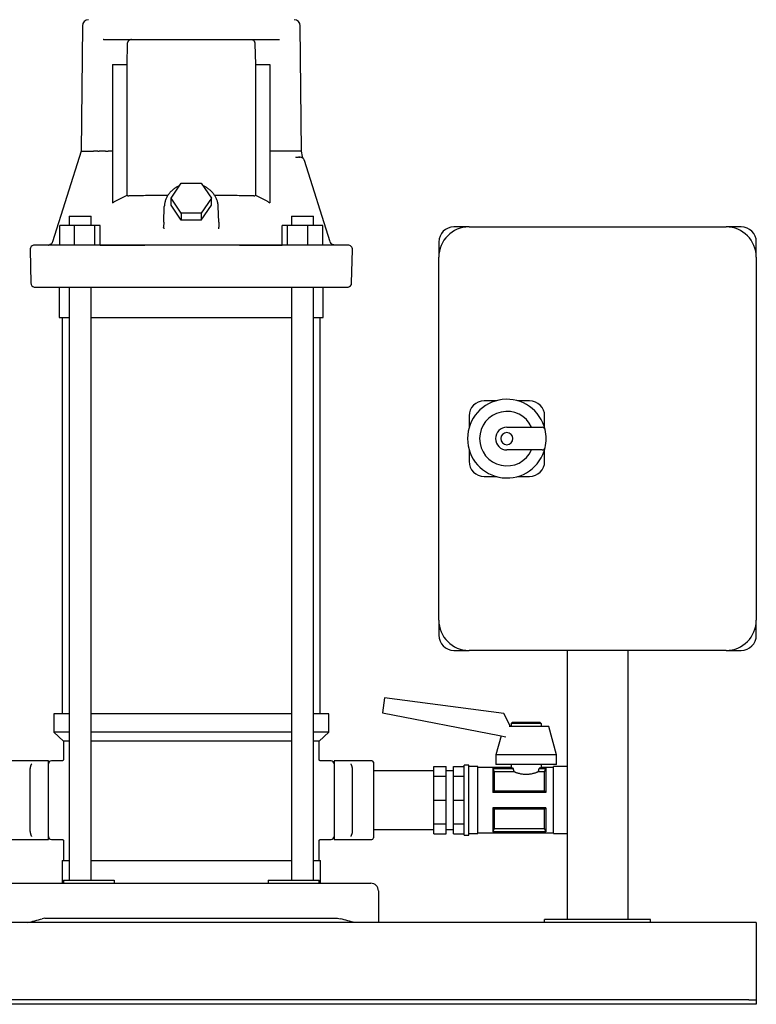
# Model space of a CAD drawing. Header units: millimetres. Extents: x 16 to 1336, y 13 to 1187.
# Tile 2 of 4: x 328 to 816, y 13 to 664. Entities that reach past the tile are written whole.
import ezdxf

# ---------------------------------------------------------------- set-up
doc = ezdxf.new("R2010")
doc.units = ezdxf.units.MM

msp = doc.modelspace()

# ---------------------------------------------------------------- linework, layer by layer
at = {"color": 7, "linetype": 'Continuous', "lineweight": 25}
for p, q in [((369.91, 659.78), (369.04, 576.69)), ((514.87, 576.69), (514, 659.78)), ((383.89, 650.74), (383.59, 650.64)), ((383.89, 650.74), (500.02, 650.74)), ((399.54, 634.02), (399.82, 647.83)), ((484.09, 647.83), (484.37, 634.02)), ((500.02, 650.74), (500.28, 650.7)), ((389.95, 634.02), (399.54, 634.02)), ((389.95, 634.02), (389.95, 542.69)), ((399.54, 547.68), (399.54, 634.02)), ((484.37, 634.02), (484.37, 547.68)), ((484.37, 634.02), (493.94, 634.02)), ((493.94, 634.02), (493.94, 542.7)), ((380.14, 576.74), (378.91, 576.74)), ((380.14, 576.74), (380.92, 576.74)), ((389.95, 576.74), (386.99, 576.74)), ((496.92, 576.74), (493.94, 576.74)), ((503.76, 576.74), (498.79, 576.74)), ((515.52, 573.3), (514.86, 576.79)), ((511.49, 572.71), (511.06, 572.79)), ((511.06, 572.79), (511.65, 572.74)), ((511.49, 572.71), (511.65, 572.74)), ((511.65, 572.74), (511.49, 572.71)), ((511.65, 572.74), (512.89, 572.74)), ((513.33, 572.85), (513.93, 572.74)), ((513.33, 572.85), (513.93, 572.74)), ((514.37, 572.71), (514.37, 572.71)), ((516.02, 571.98), (516.03, 571.97)), ((516.02, 571.98), (516.03, 571.97)), ((516.67, 570.96), (516.62, 571.07)), ((516.79, 570.64), (516.67, 570.96)), ((533.79, 516.84), (516.79, 570.64)), ((428.67, 545.7), (435.31, 555.66)), ((435.31, 555.66), (448.59, 555.66)), ((448.59, 555.66), (455.23, 545.7)), ((435.31, 535.74), (428.67, 545.7)), ((428.67, 541.2), (428.67, 545.7)), ((435.31, 531.24), (428.67, 541.2)), ((455.23, 545.7), (448.59, 535.74)), ((448.59, 531.24), (455.23, 541.2)), ((455.23, 541.2), (455.23, 545.7)), ((423.78, 529.87), (424.13, 540.16)), ((448.59, 535.74), (435.31, 535.74)), ((435.31, 535.74), (435.31, 531.24)), ((448.59, 535.74), (448.59, 531.24)), ((460.14, 529.87), (459.78, 540.16)), ((364.82, 527.74), (355.03, 527.74)), ((355.03, 514.78), (355.03, 527.74)), ((361.11, 533.74), (361.11, 527.74)), ((361.11, 533.74), (368.89, 533.74)), ((364.82, 514.74), (364.82, 527.74)), ((378.21, 527.74), (364.82, 527.74)), ((368.89, 533.74), (375.71, 533.74)), ((375.71, 527.74), (375.71, 533.74)), ((378.21, 514.74), (378.21, 527.74)), ((381.8, 527.74), (378.21, 527.74)), ((381.8, 514.74), (381.8, 527.74)), ((423.78, 529.87), (423.69, 526.58)), ((448.59, 531.24), (435.31, 531.24)), ((460.14, 529.87), (460.22, 526.58)), ((502.11, 514.74), (502.11, 527.74)), ((505.7, 527.74), (502.11, 527.74)), ((505.7, 514.74), (505.7, 527.74)), ((519.08, 527.74), (505.7, 527.74)), ((508.2, 533.74), (508.2, 527.74)), ((508.2, 533.74), (515.02, 533.74)), ((515.02, 533.74), (522.8, 533.74)), ((528.88, 527.74), (519.08, 527.74)), ((519.08, 514.74), (519.08, 527.74)), ((522.8, 527.74), (522.8, 533.74)), ((528.88, 514.74), (528.88, 527.74)), ((423.61, 526.3), (423.69, 526.58)), ((423.61, 526.3), (423.69, 526.58)), ((423.69, 526.58), (423.71, 525.53)), ((460.17, 525.53), (460.22, 526.58)), ((460.17, 525.53), (460.22, 526.58)), ((460.3, 526.3), (460.22, 526.58)), ((625.7, 526.74), (615.7, 526.74)), ((625.7, 526.74), (795.7, 526.74)), ((805.7, 526.74), (795.7, 526.74)), ((352.36, 514.74), (338.3, 514.74)), ((348.3, 514.92), (348.36, 514.91)), ((524.22, 514.74), (359.69, 514.74)), ((381.8, 514.74), (411.29, 514.74)), ((473.89, 514.74), (502.11, 514.74)), ((536.19, 514.77), (535.31, 515.06)), ((536.19, 514.77), (536.28, 514.76)), ((605.7, 516.74), (605.7, 506.74)), ((815.7, 506.74), (815.7, 516.74)), ((335.3, 511.66), (335.88, 489.66)), ((548.03, 489.66), (548.61, 511.66)), ((605.7, 266.74), (605.7, 506.74)), ((815.7, 506.74), (815.7, 266.74)), ((354.6, 486.84), (354.6, 466.84)), ((361.11, 486.84), (361.11, 94.74)), ((375.71, 94.74), (375.71, 486.84)), ((508.2, 486.84), (508.2, 94.74)), ((522.8, 94.74), (522.8, 486.84)), ((529.3, 466.84), (529.3, 486.84)), ((354.6, 466.84), (361.11, 466.84)), ((356.6, 466.84), (356.6, 204.74)), ((375.71, 466.84), (441.95, 466.84)), ((441.95, 466.84), (508.2, 466.84)), ((522.8, 466.84), (529.3, 466.84)), ((527.3, 204.74), (527.3, 466.84)), ((643.56, 411.74), (635.7, 411.74)), ((665.7, 411.74), (657.85, 411.74)), ((625.7, 401.74), (625.7, 393.88)), ((675.7, 393.88), (675.7, 401.74)), ((650.7, 394.24), (674.07, 394.24)), ((625.7, 379.6), (625.7, 371.74)), ((674.07, 379.24), (650.7, 379.24)), ((675.7, 371.74), (675.7, 379.6)), ((635.7, 361.74), (643.56, 361.74)), ((657.85, 361.74), (665.7, 361.74)), ((605.7, 266.74), (605.7, 256.74)), ((815.7, 256.74), (815.7, 266.74)), ((615.7, 246.74), (625.7, 246.74)), ((795.7, 246.74), (625.7, 246.74)), ((690.7, 246.74), (690.7, 68.74)), ((730.7, 246.74), (730.7, 68.74)), ((795.7, 246.74), (805.7, 246.74)), ((569.86, 215.43), (568.55, 205.54)), ((648.62, 204.98), (569.86, 215.43)), ((350.95, 204.74), (350.95, 192.74)), ((361.11, 204.74), (350.95, 204.74)), ((441.95, 204.74), (375.71, 204.74)), ((508.2, 204.74), (441.95, 204.74)), ((532.95, 204.74), (522.8, 204.74)), ((532.95, 192.74), (532.95, 204.74)), ((568.55, 205.54), (645.81, 190.52)), ((653.02, 196.39), (648.62, 204.98)), ((663.45, 196.39), (652.27, 196.39)), ((654.45, 199.39), (653.45, 198.39)), ((653.45, 198.39), (653.45, 196.39)), ((673.45, 198.39), (653.45, 198.39)), ((654.45, 199.39), (672.45, 199.39)), ((678.45, 196.39), (663.45, 196.39)), ((672.45, 199.39), (673.45, 198.39)), ((673.45, 198.39), (673.45, 196.39)), ((683.45, 177.64), (678.45, 196.39)), ((350.95, 192.74), (357.45, 186.74)), ((361.11, 192.74), (350.95, 192.74)), ((441.95, 192.74), (375.71, 192.74)), ((508.2, 192.74), (441.95, 192.74)), ((532.95, 192.74), (522.8, 192.74)), ((526.45, 186.74), (532.95, 192.74)), ((646.83, 190.29), (643.45, 177.64)), ((645.81, 190.52), (649.94, 189.58)), ((357.45, 186.74), (357.45, 174.74)), ((361.11, 186.74), (357.45, 186.74)), ((441.95, 186.74), (375.71, 186.74)), ((508.2, 186.74), (441.95, 186.74)), ((526.45, 186.74), (522.8, 186.74)), ((526.45, 174.74), (526.45, 186.74)), ((643.45, 177.64), (643.45, 171.39)), ((663.45, 177.64), (643.45, 177.64)), ((683.45, 177.64), (663.45, 177.64)), ((683.45, 171.39), (683.45, 177.64)), ((347.45, 173.74), (322.45, 173.74)), ((347.45, 171.73), (347.45, 173.74)), ((347.45, 159.27), (347.45, 171.73)), ((356.45, 173.74), (349.45, 173.74)), ((534.45, 173.74), (527.45, 173.74)), ((561.45, 173.74), (536.45, 173.74)), ((536.45, 173.74), (536.45, 171.73)), ((536.45, 171.73), (536.45, 159.27)), ((562.45, 172.74), (562.45, 147.74)), ((602.45, 169.98), (610.45, 169.98)), ((602.45, 163.47), (602.45, 169.98)), ((610.45, 163.47), (610.45, 169.98)), ((615.45, 169.98), (622.45, 169.98)), ((615.45, 163.47), (615.45, 169.98)), ((625.45, 170.89), (622.45, 170.89)), ((622.45, 147.74), (622.45, 170.89)), ((625.45, 147.74), (625.45, 170.89)), ((631.45, 169.89), (625.45, 169.89)), ((631.45, 147.74), (631.45, 169.89)), ((653.45, 169.39), (631.45, 169.39)), ((663.45, 171.39), (643.45, 171.39)), ((653.45, 171.39), (653.45, 169.39)), ((683.45, 171.39), (663.45, 171.39)), ((673.45, 171.39), (673.45, 169.39)), ((681.45, 169.39), (673.45, 169.39)), ((690.7, 169.89), (681.45, 169.89)), ((681.45, 147.74), (681.45, 169.89)), ((335.45, 158.35), (335.45, 168.05)), ((548.45, 168.05), (548.45, 158.35)), ((602.45, 167.21), (562.45, 167.21)), ((602.45, 147.74), (602.45, 163.47)), ((602.45, 163.47), (610.45, 163.47)), ((615.45, 167.21), (610.45, 167.21)), ((610.45, 147.74), (610.45, 163.47)), ((615.45, 163.47), (622.45, 163.47)), ((615.45, 147.74), (615.45, 163.47)), ((654.79, 168.8), (641.45, 168.8)), ((641.45, 168.8), (641.45, 152.74)), ((641.48, 168.74), (654.79, 168.74)), ((642.39, 166.42), (642.39, 153.82)), ((655.52, 166.42), (642.39, 166.42)), ((654.79, 168.74), (654.79, 168.8)), ((675.52, 166.42), (671.39, 166.42)), ((676.45, 168.8), (672.12, 168.8)), ((672.12, 168.8), (672.12, 168.74)), ((672.12, 168.74), (676.43, 168.74)), ((675.52, 153.82), (675.52, 166.42)), ((676.45, 168.8), (676.45, 152.74)), ((335.45, 137.13), (335.45, 158.35)), ((347.45, 136.21), (347.45, 159.27)), ((536.45, 159.27), (536.45, 147.74)), ((548.45, 158.35), (548.45, 147.74)), ((676.45, 152.74), (641.45, 152.74)), ((642.39, 153.82), (675.52, 153.82)), ((536.45, 147.74), (536.45, 136.21)), ((548.45, 147.74), (548.45, 137.13)), ((562.45, 147.74), (562.45, 122.74)), ((602.45, 132.01), (602.45, 147.74)), ((602.45, 147.74), (610.45, 147.74)), ((610.45, 132.01), (610.45, 147.74)), ((615.45, 147.74), (622.45, 147.74)), ((615.45, 132.01), (615.45, 147.74)), ((622.45, 124.59), (622.45, 147.74)), ((625.45, 124.59), (625.45, 147.74)), ((631.45, 125.59), (631.45, 147.74)), ((681.45, 125.59), (681.45, 147.74)), ((335.45, 127.43), (335.45, 137.13)), ((548.45, 137.13), (548.45, 127.43)), ((641.45, 142.74), (641.45, 126.67)), ((676.45, 142.74), (641.45, 142.74)), ((642.39, 141.66), (642.39, 129.05)), ((675.52, 141.66), (642.39, 141.66)), ((675.52, 129.05), (675.52, 141.66)), ((676.45, 142.74), (676.45, 126.67)), ((347.45, 123.75), (347.45, 136.21)), ((536.45, 136.21), (536.45, 123.75)), ((602.45, 132.01), (610.45, 132.01)), ((602.45, 125.5), (602.45, 132.01)), ((610.45, 125.5), (610.45, 132.01)), ((615.45, 132.01), (622.45, 132.01)), ((615.45, 125.5), (615.45, 132.01)), ((347.45, 121.74), (347.45, 123.75)), ((536.45, 123.75), (536.45, 121.74)), ((562.45, 128.26), (602.45, 128.26)), ((602.45, 125.5), (610.45, 125.5)), ((610.45, 128.26), (615.45, 128.26)), ((615.45, 125.5), (622.45, 125.5)), ((622.45, 124.59), (625.45, 124.59)), ((625.45, 125.59), (631.45, 125.59)), ((631.45, 126.09), (681.45, 126.09)), ((676.45, 126.67), (641.45, 126.67)), ((676.43, 126.74), (641.48, 126.74)), ((642.39, 129.05), (675.52, 129.05)), ((681.45, 125.59), (690.7, 125.59)), ((322.45, 121.74), (347.45, 121.74)), ((349.45, 121.74), (356.45, 121.74)), ((357.45, 120.74), (357.45, 107.74)), ((526.45, 107.74), (526.45, 120.74)), ((527.45, 121.74), (534.45, 121.74)), ((536.45, 121.74), (561.45, 121.74)), ((356.45, 107.74), (356.45, 92.74)), ((356.45, 107.74), (361.11, 107.74)), ((375.71, 107.74), (441.95, 107.74)), ((441.95, 107.74), (508.2, 107.74)), ((522.8, 107.74), (527.45, 107.74)), ((527.45, 92.74), (527.45, 107.74)), ((323.2, 92.74), (343.4, 92.74)), ((343.4, 92.74), (540.5, 92.74)), ((357.45, 94.74), (357.45, 92.74)), ((357.45, 94.74), (378.79, 94.74)), ((378.79, 94.74), (390.99, 94.74)), ((390.99, 94.74), (390.99, 92.74)), ((492.92, 94.74), (492.92, 92.74)), ((492.92, 94.74), (505.12, 94.74)), ((505.12, 94.74), (526.45, 94.74)), ((526.45, 92.74), (526.45, 94.74)), ((540.5, 92.74), (560.7, 92.74)), ((565.7, 87.74), (565.7, 66.74)), ((815.7, 66.74), (15.7, 66.74)), ((345.2, 69.74), (343.4, 69.27)), ((345.2, 69.74), (538.7, 69.74)), ((538.7, 69.74), (540.5, 69.27)), ((675.7, 66.74), (675.7, 68.74)), ((745.7, 68.74), (675.7, 68.74)), ((745.7, 66.74), (675.7, 66.74)), ((745.7, 66.74), (745.7, 68.74)), ((815.7, 66.74), (815.7, 61.74)), ((815.7, 61.74), (815.7, 17.74)), ((810.7, 15.74), (20.7, 15.74)), ((810.7, 15.74), (815.7, 15.74)), ((815.7, 17.74), (815.7, 15.74)), ((815.7, 15.74), (815.7, 12.74)), ((810.7, 12.74), (20.7, 12.74)), ((815.7, 12.74), (810.7, 12.74))]:
    msp.add_line(p, q, dxfattribs=at)
at = {"color": 7, "linetype": 'Continuous', "lineweight": 25, "flags": 128}
for points in [[(369.04, 576.74), (359.58, 546.78), (350.12, 516.84)], [(545.61, 514.74), (545.43, 514.74), (544.91, 514.74), (544.03, 514.74), (542.81, 514.74), (541.24, 514.74), (539.33, 514.74), (537.07, 514.74), (534.48, 514.74), (531.55, 514.74)], [(641.45, 168.8), (641.47, 168.77), (641.48, 168.74)], [(676.43, 168.74), (676.44, 168.78), (676.45, 168.8)], [(641.48, 126.74), (641.47, 126.7), (641.45, 126.67)], [(676.45, 126.67), (676.44, 126.71), (676.43, 126.74)]]:
    msp.add_lwpolyline(points, dxfattribs=at)
at = {"color": 7, "linetype": 'Continuous', "lineweight": 25}
for centre, radius, start, end in [((373.91, 659.74), 4, 90, 179.4), ((510, 659.74), 4, 0.6, 90), ((513.93, 569.74), 3, 17.53394, 89.9999), ((625.7, 506.74), 20, 90, 180), ((615.7, 516.74), 10, 90, 180), ((795.7, 506.74), 20, 0, 90), ((805.7, 516.74), 10, 0, 90), ((338.3, 511.74), 3, 90.0005, 181.5), ((536.65, 517.74), 3, 197.53394, 220.8635), ((545.61, 511.74), 3, 358.5, 89.99952), ((338.88, 489.74), 3, 181.5, 255.17037), ((545.03, 489.74), 3, 284.83511, 358.5), ((650.7, 386.74), 26, 13.24801, 180), ((635.7, 401.74), 10, 90, 180), ((665.7, 401.74), 10, 0, 90), ((650.7, 386.74), 18, 24.62432, 335.37568), ((650.7, 386.74), 7.5, 90, 270), ((650.7, 386.74), 4, 0, 180), ((674.07, 392.24), 2, 13.24801, 90), ((650.7, 386.74), 26, 0, 13.24801), ((650.7, 386.74), 26, 180, 346.75199), ((650.7, 386.74), 4, 180, 0), ((650.7, 386.74), 26, 346.75199, 0), ((674.07, 381.24), 2, 270, 346.75199), ((635.7, 371.74), 10, 180, 270), ((665.7, 371.74), 10, 270, 0), ((625.7, 266.74), 20, 180, 270), ((795.7, 266.74), 20, 270, 0), ((615.7, 256.74), 10, 180, 270), ((805.7, 256.74), 10, 270, 0), ((349.45, 171.74), 2, 89.99898, 180.34162), ((534.45, 171.74), 2, 359.65838, 90.00102), ((561.45, 172.74), 1, 0, 90), ((349.45, 123.74), 2, 179.65838, 270.00102), ((534.45, 123.74), 2, 269.99898, 0.34162), ((561.45, 122.74), 1, 270, 360), ((560.7, 87.74), 5, 0, 90)]:
    msp.add_arc(centre, radius, start, end, dxfattribs=at)
for points, knots in [([(399.82, 647.83), (399.82, 647.88), (399.82, 647.98), (399.84, 648.14), (399.86, 648.3), (399.88, 648.45), (399.92, 648.61), (399.98, 648.87), (400.12, 649.23), (400.35, 649.65), (400.66, 650.04), (400.98, 650.3), (401.27, 650.48), (401.51, 650.59), (401.77, 650.67), (401.95, 650.7), (402.05, 650.72)], [0, 0, 0, 0, 0.0319929, 0.0641305, 0.0964673, 0.1290571, 0.1619522, 0.1952037, 0.301507, 0.4144236, 0.5406186, 0.6794653, 0.7535438, 0.832894, 0.9123164, 1, 1, 1, 1]), ([(481.86, 650.72), (481.91, 650.71), (482.01, 650.7), (482.14, 650.66), (482.27, 650.63), (482.44, 650.57), (482.64, 650.48), (482.93, 650.3), (483.25, 650.04), (483.56, 649.65), (483.79, 649.22), (483.93, 648.84), (484.01, 648.53), (484.05, 648.3), (484.08, 648.06), (484.09, 647.91), (484.09, 647.83)], [0, 0, 0, 0, 0.044895, 0.087728, 0.128504, 0.167227, 0.246546, 0.320651, 0.459519, 0.585767, 0.6987, 0.805092, 0.85474, 0.903656, 0.952016, 1, 1, 1, 1]), ([(370.21, 576.74), (370.86, 576.74), (371.77, 576.74), (374.11, 576.74), (375.53, 576.74), (377.19, 576.74)], [0, 0, 0, 0, 0.5, 0.5, 1, 1, 1, 1]), ([(378.34, 576.74), (378.3, 576.74), (378.23, 576.74), (378.12, 576.74), (378.02, 576.74), (377.93, 576.74), (377.85, 576.74), (377.78, 576.74), (377.71, 576.74), (377.67, 576.74), (377.65, 576.74)], [0, 0, 0, 0, 0.135107, 0.267773, 0.397789, 0.524922, 0.64893, 0.769581, 0.886665, 1, 1, 1, 1]), ([(378.91, 576.74), (378.89, 576.74), (378.86, 576.74), (378.8, 576.74), (378.74, 576.74), (378.7, 576.74), (378.66, 576.74), (378.6, 576.74), (378.52, 576.74), (378.42, 576.74), (378.37, 576.74), (378.34, 576.74)], [0, 0, 0, 0, 0.113606, 0.217617, 0.310578, 0.391453, 0.459552, 0.514572, 0.685732, 0.848184, 1, 1, 1, 1]), ([(385.12, 576.74), (384.84, 576.74), (384.14, 576.74), (383.03, 576.74), (381.9, 576.74), (381.21, 576.74), (380.92, 576.74)], [0, 0, 0, 0, 0.198225, 0.500005, 0.795673, 1, 1, 1, 1]), ([(385.12, 576.74), (385.39, 576.74), (385.69, 576.74), (386.32, 576.74), (386.66, 576.74), (386.99, 576.74)], [0, 0, 0, 0, 0.5, 0.5, 1, 1, 1, 1]), ([(506.72, 576.74), (506.7, 576.74), (506.65, 576.75), (506.58, 576.75), (506.51, 576.76), (506.43, 576.76), (506.34, 576.77), (506.26, 576.77), (506.17, 576.77), (506.08, 576.77), (505.99, 576.77), (505.89, 576.77), (505.8, 576.77), (505.71, 576.77), (505.61, 576.77), (505.52, 576.77), (505.43, 576.77), (505.34, 576.77), (505.25, 576.77), (505.17, 576.77), (505.08, 576.77), (505, 576.77), (504.92, 576.78), (504.84, 576.78), (504.76, 576.78), (504.69, 576.78), (504.62, 576.79), (504.55, 576.79), (504.49, 576.79), (504.43, 576.8), (504.35, 576.81), (504.27, 576.82), (504.19, 576.83), (504.13, 576.84), (504.06, 576.87), (504, 576.9), (503.95, 576.92), (503.92, 576.92), (503.89, 576.9), (503.86, 576.88), (503.82, 576.84), (503.79, 576.8), (503.77, 576.76), (503.76, 576.74)], [0, 0, 0, 0, 0.036786, 0.072864, 0.108245, 0.142933, 0.176924, 0.210212, 0.24279, 0.274649, 0.305783, 0.336189, 0.365863, 0.394808, 0.423027, 0.450528, 0.477319, 0.503412, 0.52882, 0.553551, 0.577611, 0.601003, 0.623729, 0.645789, 0.667183, 0.687913, 0.707979, 0.727383, 0.746126, 0.764212, 0.781645, 0.811566, 0.836149, 0.855408, 0.872317, 0.906934, 0.915609, 0.92466, 0.935063, 0.947478, 0.9623, 0.97976, 1, 1, 1, 1]), ([(516.03, 571.97), (515.92, 572.18), (515.69, 572.6), (515.58, 573.07), (515.52, 573.3)], [0, 0, 0, 0, 0.501344, 1, 1, 1, 1]), ([(513.93, 572.74), (513.91, 572.74), (513.79, 572.74), (513.41, 572.74), (513.15, 572.74), (512.89, 572.74)], [0, 0, 0, 0, 0.5, 0.5, 1, 1, 1, 1]), ([(434.15, 553.91), (433.79, 553.76), (432.7, 553.31), (431.05, 552.29), (429.24, 550.89), (427.67, 549.27), (426.35, 547.47), (425.32, 545.54), (424.59, 543.51), (424.22, 541.7), (424.16, 540.59), (424.13, 540.16)], [0, 0, 0, 0, 0.0622928, 0.1874953, 0.3125052, 0.4371863, 0.5613951, 0.6850118, 0.8079761, 0.9303153, 1, 1, 1, 1]), ([(459.78, 539.88), (459.77, 540.29), (459.72, 541.41), (459.39, 543.22), (458.72, 545.24), (457.74, 547.16), (456.5, 548.95), (454.99, 550.59), (453.25, 552.02), (451.5, 553.15), (450.27, 553.69), (449.76, 553.92)], [0, 0, 0, 0, 0.070553, 0.189776, 0.309042, 0.428538, 0.548447, 0.668876, 0.789851, 0.911334, 1, 1, 1, 1]), ([(389.95, 542.69), (390.24, 542.85), (390.8, 543.19), (391.65, 543.68), (392.5, 544.16), (393.36, 544.64), (394.23, 545.1), (395.1, 545.55), (395.97, 546), (396.86, 546.43), (397.74, 546.86), (398.64, 547.28), (399.24, 547.55), (399.54, 547.68)], [0, 0, 0, 0, 0.090772, 0.181537, 0.272308, 0.363096, 0.45391, 0.544764, 0.635667, 0.726631, 0.817667, 0.908786, 1, 1, 1, 1]), ([(399.54, 547.68), (399.56, 547.65), (399.62, 547.59), (399.71, 547.52), (399.8, 547.45), (399.89, 547.4), (400.02, 547.33), (400.18, 547.28), (400.37, 547.24), (400.5, 547.24), (400.57, 547.24)], [0, 0, 0, 0, 0.0920141, 0.1846888, 0.2784345, 0.3736478, 0.4707074, 0.6416434, 0.8175618, 1, 1, 1, 1]), ([(426.45, 547.51), (424.75, 547.51), (421.04, 547.49), (415.6, 547.44), (410.16, 547.39), (405.03, 547.32), (402.06, 547.27), (400.57, 547.24)], [0, 0, 0, 0, 0.17015, 0.370854, 0.576063, 0.785779, 1, 1, 1, 1]), ([(483.34, 547.24), (481.85, 547.27), (478.88, 547.32), (473.75, 547.39), (468.31, 547.44), (462.86, 547.49), (459.15, 547.51), (457.44, 547.51)], [0, 0, 0, 0, 0.213999, 0.423511, 0.628538, 0.829079, 1, 1, 1, 1]), ([(483.34, 547.24), (483.38, 547.24), (483.47, 547.24), (483.59, 547.25), (483.7, 547.27), (483.81, 547.31), (483.94, 547.36), (484.08, 547.43), (484.24, 547.54), (484.33, 547.63), (484.37, 547.68)], [0, 0, 0, 0, 0.111665, 0.220786, 0.327689, 0.43272, 0.536244, 0.694553, 0.848551, 1, 1, 1, 1]), ([(484.37, 547.68), (484.67, 547.55), (485.27, 547.28), (486.16, 546.86), (487.05, 546.44), (487.93, 546), (488.8, 545.56), (489.67, 545.1), (490.54, 544.64), (491.4, 544.17), (492.25, 543.69), (493.1, 543.2), (493.66, 542.86), (493.94, 542.7)], [0, 0, 0, 0, 0.091212, 0.18233, 0.273366, 0.36433, 0.455233, 0.546087, 0.636902, 0.727689, 0.818461, 0.909227, 1, 1, 1, 1]), ([(347.44, 514.75), (347.57, 514.75), (347.88, 514.77), (348.5, 514.84), (348.86, 514.88)], [0, 0, 0, 0, 0.40416, 1, 1, 1, 1]), ([(348.05, 514.84), (348.2, 514.84), (348.51, 514.82), (350.39, 514.8), (352.61, 514.79), (354.47, 514.78), (355.03, 514.78)], [0, 0, 0, 0, 0.290084, 0.580976, 0.873484, 1, 1, 1, 1]), ([(350.12, 516.84), (350.04, 516.64), (349.87, 516.2), (349.42, 515.62), (348.85, 515.15), (348.39, 514.97), (348.16, 514.88)], [0, 0, 0, 0, 0.2409006, 0.4924116, 0.7467292, 1, 1, 1, 1]), ([(359.69, 514.74), (358.84, 514.74), (358.04, 514.74), (356.52, 514.74), (355.82, 514.74), (354.56, 514.74), (354, 514.74), (353.05, 514.74), (352.66, 514.74), (352.36, 514.74)], [0, 0, 0, 0, 0.25, 0.25, 0.5, 0.5, 0.75, 0.75, 1, 1, 1, 1]), ([(531.55, 514.74), (531.25, 514.74), (530.86, 514.74), (529.9, 514.74), (529.34, 514.74), (528.08, 514.74), (527.37, 514.74), (525.87, 514.74), (525.07, 514.74), (524.22, 514.74)], [0, 0, 0, 0, 0.25, 0.25, 0.5, 0.5, 0.75, 0.75, 1, 1, 1, 1]), ([(534.39, 515.79), (534.35, 515.83), (534.17, 516.01), (534.06, 516.23), (533.96, 516.41)], [0, 0, 0, 0, 0.22031, 1, 1, 1, 1]), ([(535.76, 514.88), (535.57, 514.95), (535.19, 515.09), (534.72, 515.41), (534.49, 515.68), (534.39, 515.79)], [0, 0, 0, 0, 0.364716, 0.734154, 1, 1, 1, 1]), ([(535.61, 514.94), (535.65, 514.92), (535.82, 514.82), (536.03, 514.81), (536.19, 514.77)], [0, 0, 0, 0, 0.2172489, 1, 1, 1, 1]), ([(338.11, 486.84), (338.11, 486.84), (338.11, 486.84), (338.15, 486.84), (338.24, 486.84), (338.38, 486.84), (338.71, 486.84), (339.37, 486.84), (340.72, 486.84), (342.89, 486.84), (346.34, 486.84), (350.15, 486.84), (352.09, 486.84)], [0, 0, 0, 0, 0.0225664, 0.0564363, 0.098699, 0.1463647, 0.1756379, 0.3136278, 0.4368352, 0.5600425, 0.7763198, 1, 1, 1, 1]), ([(352.09, 486.84), (352.12, 486.84), (352.2, 486.84), (352.35, 486.84), (352.53, 486.84), (352.74, 486.84), (353.01, 486.84), (353.44, 486.84), (354.11, 486.84), (354.9, 486.84), (355.62, 486.84), (356.16, 486.84), (356.73, 486.84), (357.33, 486.84), (357.94, 486.84), (358.58, 486.84), (359.23, 486.84), (359.68, 486.84), (359.9, 486.84)], [0, 0, 0, 0, 0.028762, 0.062653, 0.101645, 0.145737, 0.194965, 0.249404, 0.367674, 0.499556, 0.561958, 0.624301, 0.686771, 0.749509, 0.812346, 0.874908, 0.937394, 1, 1, 1, 1]), ([(359.9, 486.84), (360.36, 486.84), (361.77, 486.84), (364.61, 486.84), (368.93, 486.84), (374.76, 486.84), (382.11, 486.84), (391.03, 486.84), (401.53, 486.84), (413.63, 486.84), (427.34, 486.84), (441.47, 486.84), (455.07, 486.84), (467.2, 486.84), (478.14, 486.84), (487.88, 486.84), (496.44, 486.84), (503.81, 486.84), (510.02, 486.84), (515.09, 486.84), (519.05, 486.84), (521.89, 486.84), (523.42, 486.84), (524.01, 486.84)], [0, 0, 0, 0, 0.008753, 0.026696, 0.053829, 0.090151, 0.135662, 0.190363, 0.254251, 0.327327, 0.40959, 0.50104, 0.580659, 0.653427, 0.719344, 0.77841, 0.830623, 0.875984, 0.914493, 0.946149, 0.970952, 0.988903, 1, 1, 1, 1]), ([(524.01, 486.84), (524.11, 486.84), (524.33, 486.84), (524.69, 486.84), (525.1, 486.84), (525.55, 486.84), (526.05, 486.84), (526.78, 486.84), (527.73, 486.84), (528.62, 486.84), (529.3, 486.84), (529.76, 486.84), (530.19, 486.84), (530.59, 486.84), (530.95, 486.84), (531.28, 486.84), (531.58, 486.84), (531.74, 486.84), (531.82, 486.84)], [0, 0, 0, 0, 0.028404, 0.062081, 0.101004, 0.145169, 0.194609, 0.249403, 0.366351, 0.499555, 0.561959, 0.624303, 0.686774, 0.749512, 0.812349, 0.874911, 0.937396, 1, 1, 1, 1]), ([(531.82, 486.84), (532, 486.84), (532.35, 486.84), (532.87, 486.84), (533.38, 486.84), (533.88, 486.84), (534.36, 486.84), (534.84, 486.84), (535.31, 486.84), (535.77, 486.84), (536.22, 486.84), (536.65, 486.84), (537.08, 486.84), (537.5, 486.84), (538.65, 486.84), (540.38, 486.84), (541.88, 486.84), (543.01, 486.84), (543.77, 486.84), (544.46, 486.84), (544.88, 486.84), (545.16, 486.84), (545.36, 486.84), (545.52, 486.84), (545.64, 486.84), (545.73, 486.84), (545.79, 486.84), (545.8, 486.84), (545.8, 486.84)], [0, 0, 0, 0, 0.019231, 0.038463, 0.057694, 0.076925, 0.096156, 0.115388, 0.134619, 0.15385, 0.173081, 0.192313, 0.211544, 0.230775, 0.250006, 0.375001, 0.499994, 0.535519, 0.624994, 0.692719, 0.749995, 0.78571, 0.821425, 0.85714, 0.892855, 0.92857, 0.964285, 1, 1, 1, 1]), ([(335.45, 168.05), (335.46, 168.12), (335.46, 168.26), (335.47, 168.48), (335.49, 168.7), (335.52, 168.93), (335.56, 169.16), (335.61, 169.39), (335.66, 169.63), (335.72, 169.88), (335.81, 170.18), (335.94, 170.56), (336.09, 170.95), (336.27, 171.35), (336.39, 171.59), (336.45, 171.73)], [0, 0, 0, 0, 0.045935, 0.094251, 0.14497, 0.198114, 0.2537, 0.311743, 0.372258, 0.435256, 0.500748, 0.6183, 0.750107, 0.852052, 1, 1, 1, 1]), ([(357.45, 174.74), (357.44, 174.61), (357.42, 174.42), (357.3, 174.19), (357.17, 174.03), (357.01, 173.9), (356.77, 173.77), (356.58, 173.75), (356.45, 173.74)], [0, 0, 0, 0, 0.239457, 0.368361, 0.5, 0.631639, 0.760543, 1, 1, 1, 1]), ([(527.45, 173.74), (527.33, 173.75), (527.14, 173.77), (526.9, 173.9), (526.74, 174.03), (526.61, 174.19), (526.49, 174.42), (526.47, 174.61), (526.45, 174.74)], [0, 0, 0, 0, 0.239457, 0.368361, 0.5, 0.631639, 0.760543, 1, 1, 1, 1]), ([(547.45, 171.73), (547.48, 171.67), (547.54, 171.56), (547.62, 171.39), (547.69, 171.24), (547.75, 171.1), (547.84, 170.88), (547.97, 170.56), (548.12, 170.1), (548.25, 169.64), (548.35, 169.18), (548.41, 168.77), (548.45, 168.41), (548.45, 168.17), (548.45, 168.05)], [0, 0, 0, 0, 0.063475, 0.120204, 0.170188, 0.213427, 0.249921, 0.382466, 0.499255, 0.630407, 0.749371, 0.838823, 0.922336, 1, 1, 1, 1]), ([(653.45, 169.39), (653.46, 169.39), (653.46, 169.39), (653.47, 169.38), (653.49, 169.37), (653.52, 169.36), (653.56, 169.34), (653.61, 169.32), (653.66, 169.29), (653.72, 169.27), (653.81, 169.23), (653.94, 169.17), (654.1, 169.1), (654.3, 169.01), (654.53, 168.91), (654.71, 168.84), (654.79, 168.8)], [0, 0, 0, 0, 0.05443, 0.109116, 0.164069, 0.219299, 0.274814, 0.330624, 0.386738, 0.443166, 0.499915, 0.593465, 0.690218, 0.790205, 0.893457, 1, 1, 1, 1]), ([(672.12, 168.8), (672.17, 168.82), (672.27, 168.87), (672.4, 168.92), (672.53, 168.98), (672.65, 169.03), (672.76, 169.08), (672.86, 169.12), (672.95, 169.16), (673.04, 169.2), (673.13, 169.24), (673.24, 169.29), (673.34, 169.33), (673.4, 169.37), (673.45, 169.39), (673.45, 169.39), (673.45, 169.39)], [0, 0, 0, 0, 0.059497, 0.117977, 0.175447, 0.231909, 0.287369, 0.341832, 0.395303, 0.447788, 0.499293, 0.601372, 0.702429, 0.802516, 0.901687, 1, 1, 1, 1]), ([(671.39, 166.42), (671.33, 166.4), (671.19, 166.34), (670.98, 166.25), (670.77, 166.17), (670.54, 166.08), (670.31, 165.99), (670.08, 165.9), (669.62, 165.74), (668.93, 165.51), (667.94, 165.23), (666.89, 164.99), (665.78, 164.8), (664.63, 164.68), (663.47, 164.64), (662.3, 164.68), (661.15, 164.8), (660.03, 164.99), (658.98, 165.23), (657.98, 165.51), (657.22, 165.76), (656.65, 165.97), (656.25, 166.12), (655.87, 166.28), (655.63, 166.38), (655.52, 166.42)], [0, 0, 0, 0, 0.0179193, 0.0357859, 0.0536158, 0.0714247, 0.0892287, 0.1070437, 0.1248857, 0.1878614, 0.2499336, 0.3129923, 0.3748736, 0.4373163, 0.4992299, 0.5615533, 0.6244659, 0.6865494, 0.7498279, 0.8120206, 0.8751314, 0.9063301, 0.9374841, 0.9686791, 1, 1, 1, 1]), ([(336.45, 123.75), (336.43, 123.81), (336.37, 123.92), (336.29, 124.09), (336.22, 124.24), (336.16, 124.38), (336.07, 124.6), (335.94, 124.92), (335.79, 125.37), (335.66, 125.84), (335.56, 126.29), (335.5, 126.7), (335.46, 127.07), (335.46, 127.31), (335.45, 127.43)], [0, 0, 0, 0, 0.0634745, 0.1202038, 0.1701879, 0.2134268, 0.2499208, 0.3824657, 0.4992546, 0.6304075, 0.749371, 0.8388235, 0.9223355, 1, 1, 1, 1]), ([(548.45, 127.43), (548.45, 127.36), (548.45, 127.22), (548.44, 127), (548.42, 126.78), (548.39, 126.55), (548.35, 126.32), (548.3, 126.08), (548.25, 125.84), (548.19, 125.6), (548.1, 125.29), (547.97, 124.92), (547.82, 124.53), (547.64, 124.13), (547.52, 123.89), (547.45, 123.75)], [0, 0, 0, 0, 0.045935, 0.094251, 0.14497, 0.198114, 0.2537, 0.311743, 0.372258, 0.435256, 0.500748, 0.6183, 0.750107, 0.852052, 1, 1, 1, 1]), ([(356.45, 121.74), (356.58, 121.73), (356.77, 121.71), (357.01, 121.58), (357.17, 121.45), (357.3, 121.29), (357.42, 121.06), (357.44, 120.86), (357.45, 120.74)], [0, 0, 0, 0, 0.239457, 0.368361, 0.5, 0.631639, 0.760543, 1, 1, 1, 1]), ([(526.45, 120.74), (526.47, 120.86), (526.49, 121.06), (526.61, 121.29), (526.74, 121.45), (526.9, 121.58), (527.14, 121.71), (527.33, 121.73), (527.45, 121.74)], [0, 0, 0, 0, 0.239457, 0.368361, 0.5, 0.631639, 0.760543, 1, 1, 1, 1]), ([(333.7, 66.74), (335.23, 67.14), (336.83, 67.55), (340.09, 68.41), (341.76, 68.84), (343.4, 69.27)], [0, 0, 0, 0, 0.5, 0.5, 1, 1, 1, 1]), ([(550.21, 66.74), (548.68, 67.14), (547.08, 67.55), (543.82, 68.41), (542.15, 68.84), (540.5, 69.27)], [0, 0, 0, 0, 0.5, 0.5, 1, 1, 1, 1])]:
    msp.add_open_spline(points, degree=3, knots=knots, dxfattribs=at)
for points in [[(402.36, 650.74), (402.26, 650.74), (402.15, 650.73), (402.05, 650.72)], [(369.04, 576.74), (369.04, 576.74), (369.23, 576.74), (369.6, 576.74)], [(369.6, 576.74), (369.68, 576.74), (369.77, 576.74), (369.86, 576.74)], [(369.86, 576.74), (369.97, 576.74), (370.09, 576.74), (370.21, 576.74)], [(377.65, 576.74), (377.5, 576.74), (377.35, 576.74), (377.19, 576.74)], [(498.79, 576.74), (498.25, 576.73), (497.59, 576.73), (496.92, 576.74)], [(511.95, 576.74), (510.63, 576.74), (508.88, 576.74), (506.72, 576.74)], [(513.01, 576.74), (512.69, 576.74), (512.34, 576.74), (511.95, 576.74)], [(513.9, 576.74), (513.65, 576.74), (513.35, 576.74), (513.01, 576.74)], [(514.31, 576.74), (514.19, 576.74), (514.06, 576.74), (513.9, 576.74)], [(514.87, 576.69), (514.87, 576.74), (514.68, 576.74), (514.31, 576.74)], [(513.93, 572.74), (513.93, 572.74), (513.93, 572.74), (513.93, 572.74)], [(536.63, 514.74), (536.34, 514.74), (536.03, 514.78), (535.76, 514.88)], [(641.48, 168.74), (641.81, 167.93), (642.11, 167.16), (642.39, 166.42)], [(654.79, 168.74), (655.01, 167.94), (655.25, 167.16), (655.52, 166.42)], [(671.39, 166.42), (671.66, 167.16), (671.9, 167.94), (672.12, 168.74)], [(675.52, 166.42), (675.8, 167.16), (676.1, 167.93), (676.43, 168.74)], [(642.39, 153.82), (642.11, 153.48), (641.81, 153.12), (641.45, 152.74)], [(676.45, 152.74), (676.1, 153.12), (675.8, 153.48), (675.52, 153.82)], [(641.45, 142.74), (641.81, 142.36), (642.11, 142), (642.39, 141.66)], [(675.52, 141.66), (675.8, 142), (676.1, 142.36), (676.45, 142.74)], [(642.39, 129.05), (642.11, 128.32), (641.81, 127.54), (641.48, 126.74)], [(676.43, 126.74), (676.1, 127.54), (675.8, 128.32), (675.52, 129.05)]]:
    msp.add_open_spline(points, degree=3, dxfattribs=at)

doc.saveas('drawing.dxf')
